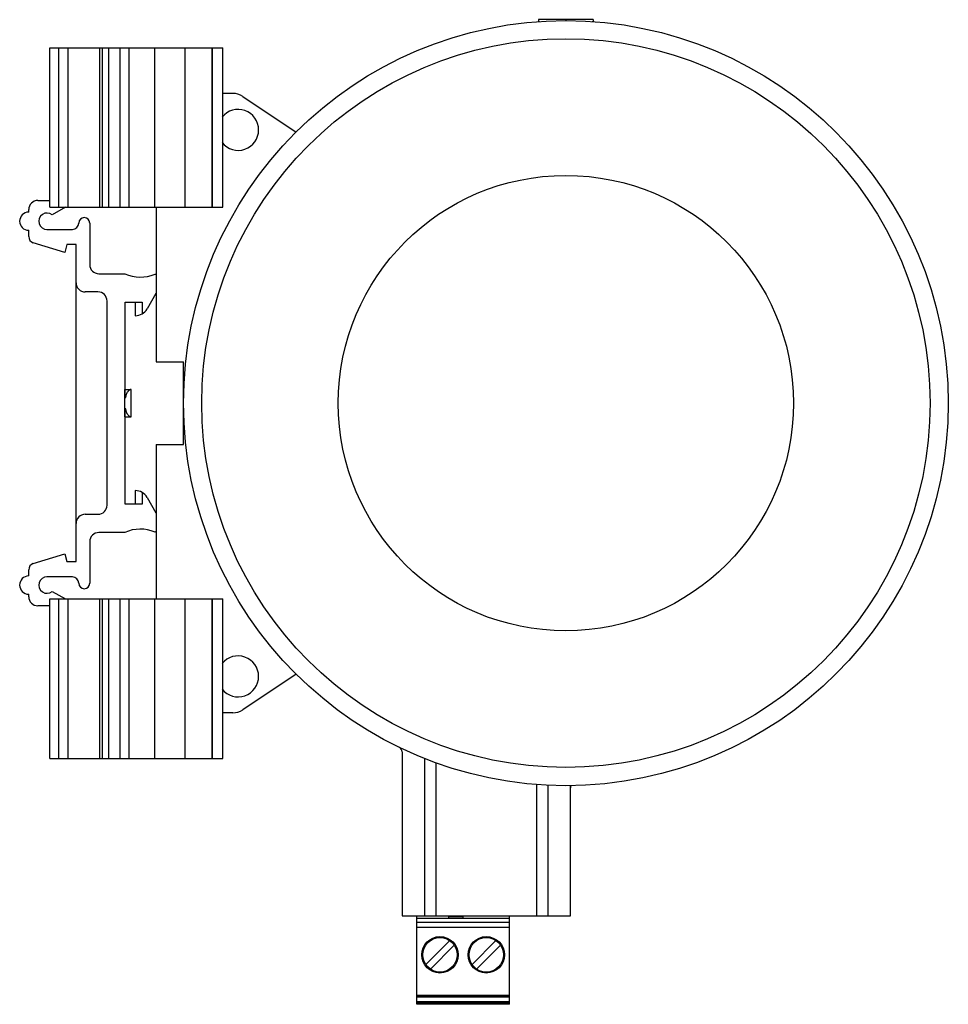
# Model space of a CAD drawing. Header units: millimetres. Extents: x 14 to 116, y 36 to 144.
import ezdxf

# ---------------------------------------------------------------- set-up
doc = ezdxf.new("R2010")
doc.units = ezdxf.units.MM
doc.header["$LTSCALE"] = 11.833631
doc.layers.get('0').update_dxf_attribs({"linetype": 'CONTINUOUS'})

msp = doc.modelspace()

# ---------------------------------------------------------------- linework, layer by layer
at = {"color": 7, "linetype": 'Continuous'}
for p, q in [((71.06, 144.49), (71.06, 144.29)), ((77.06, 144.49), (71.06, 144.49)), ((71.06, 144.29), (71.17, 144.29)), ((74.06, 144.49), (74.06, 144.39)), ((76.96, 144.29), (77.06, 144.29)), ((77.06, 144.49), (77.06, 144.29)), ((17.36, 123.89), (17.36, 141.39)), ((17.36, 141.39), (36.36, 141.39)), ((18.36, 123.89), (18.36, 141.39)), ((19.36, 141.39), (19.36, 123.89)), ((22.86, 123.89), (22.86, 141.39)), ((23.16, 123.89), (23.16, 141.39)), ((23.86, 123.89), (23.86, 141.39)), ((25.06, 141.39), (25.06, 123.89)), ((26.06, 141.39), (26.06, 123.89)), ((28.91, 123.89), (28.91, 141.39)), ((32.23, 123.89), (32.23, 141.39)), ((35.16, 141.39), (35.16, 123.89)), ((35.26, 123.89), (35.26, 141.39)), ((36.36, 123.89), (36.36, 141.39)), ((37.46, 136.39), (36.37, 136.39)), ((38.57, 136.05), (44.42, 132.14)), ((16.06, 124.64), (17.36, 124.64)), ((15.06, 123.36), (15.06, 123.64)), ((17.36, 123.89), (36.36, 123.89)), ((19.11, 123.89), (17.63, 123.06)), ((29.06, 123.89), (29.06, 106.94)), ((21.76, 122.16), (21.76, 117.6)), ((15.06, 120.67), (15.06, 121.36)), ((17.06, 121.46), (19.86, 121.46)), ((19.04, 118.94), (15.56, 120)), ((19.26, 119.79), (19.04, 118.94)), ((20.26, 119.79), (19.26, 119.79)), ((20.26, 84.99), (20.26, 119.79)), ((22.76, 116.6), (25.61, 116.6)), ((22.66, 114.6), (21.26, 114.6)), ((23.66, 91.18), (23.66, 113.6)), ((29.03, 114.42), (28.06, 112.74)), ((29.06, 114.42), (29.03, 114.42)), ((25.66, 102.94), (25.66, 113.49)), ((25.66, 113.49), (27.51, 113.49)), ((26.76, 113.49), (26.76, 111.99)), ((27.51, 113.49), (27.51, 112.19)), ((29.06, 106.94), (32.06, 106.94)), ((32.06, 97.84), (32.06, 106.94)), ((25.61, 100.89), (25.61, 103.89)), ((25.61, 103.89), (26.31, 103.89)), ((26.31, 100.89), (26.31, 103.89)), ((26.31, 103.89), (26.31, 103.89)), ((25.66, 91.29), (25.66, 101.83)), ((25.61, 100.89), (26.31, 100.89)), ((26.31, 100.89), (26.31, 100.89)), ((29.06, 97.84), (29.06, 80.89)), ((29.06, 97.84), (32.06, 97.84)), ((26.76, 92.79), (26.76, 91.29)), ((27.51, 92.58), (27.51, 91.29)), ((28.06, 92.04), (29.03, 90.36)), ((27.51, 91.29), (25.66, 91.29)), ((21.26, 90.18), (22.66, 90.18)), ((29.03, 90.36), (29.06, 90.35)), ((25.61, 88.18), (22.76, 88.18)), ((21.76, 87.18), (21.76, 82.61)), ((15.56, 84.77), (19.04, 85.84)), ((19.04, 85.84), (19.26, 84.99)), ((19.26, 84.99), (20.26, 84.99)), ((15.06, 83.41), (15.06, 84.1)), ((19.86, 83.31), (17.06, 83.31)), ((15.06, 81.14), (15.06, 81.41)), ((17.63, 81.71), (19.11, 80.89)), ((17.36, 80.14), (16.06, 80.14)), ((17.36, 63.39), (17.36, 80.89)), ((17.36, 80.89), (36.36, 80.89)), ((18.36, 63.39), (18.36, 80.89)), ((19.36, 80.89), (19.36, 63.39)), ((22.86, 63.39), (22.86, 80.89)), ((23.16, 63.39), (23.16, 80.89)), ((23.86, 63.39), (23.86, 80.89)), ((25.06, 80.89), (25.06, 63.39)), ((26.06, 80.89), (26.06, 63.39)), ((28.91, 63.39), (28.91, 80.89)), ((32.23, 63.39), (32.23, 80.89)), ((35.16, 80.89), (35.16, 63.39)), ((35.26, 63.39), (35.26, 80.89)), ((36.36, 63.39), (36.36, 80.89)), ((44.42, 72.64), (38.57, 68.72)), ((37.46, 68.39), (36.37, 68.39)), ((56.06, 64.12), (56.06, 46.09)), ((17.36, 63.39), (36.36, 63.39)), ((58.56, 46.09), (58.56, 63.35)), ((59.76, 62.9), (59.76, 46.09)), ((70.86, 46.09), (70.86, 60.51)), ((72.06, 60.43), (72.06, 46.09)), ((74.56, 46.09), (74.56, 60.39)), ((56.06, 46.09), (74.56, 46.09)), ((57.69, 36.39), (57.69, 46.09)), ((67.85, 45.79), (57.69, 45.79)), ((57.69, 45.42), (67.85, 45.42)), ((61.17, 46.09), (61.17, 45.79)), ((61.17, 46.04), (62.77, 46.04)), ((62.77, 45.82), (61.17, 45.82)), ((62.77, 45.79), (62.77, 46.09)), ((67.85, 36.39), (67.85, 46.09)), ((67.85, 44.82), (57.69, 44.82)), ((58.67, 40.75), (61.3, 43.38)), ((66.38, 43.38), (63.75, 40.75)), ((59.17, 40.25), (61.8, 42.88)), ((66.88, 42.88), (64.25, 40.25)), ((57.69, 37.39), (67.85, 37.39)), ((67.85, 37.19), (57.69, 37.19)), ((67.85, 37.17), (57.69, 37.17)), ((57.69, 36.69), (67.85, 36.69)), ((57.69, 36.59), (67.85, 36.59)), ((67.85, 36.39), (57.69, 36.39))]:
    msp.add_line(p, q, dxfattribs=at)
for centre, radius in [((74.06, 102.39), 42), ((74.06, 102.39), 40), ((74.06, 102.39), 25), ((60.23, 41.82), 2), ((60.23, 41.82), 1.89), ((65.31, 41.82), 2), ((65.31, 41.82), 1.89)]:
    msp.add_circle(centre, radius, dxfattribs=at)
for centre, radius, start, end in [((37.46, 134.39), 2, 56.219, 90), ((38.06, 132.39), 2.25, 218.5604, 141.2707), ((16.06, 123.64), 1, 90, 180), ((15.06, 122.36), 1, 90, 270), ((17.06, 122.36), 0.9, 51.0145, 270), ((19.86, 122.16), 0.7, 270, 360), ((21.16, 122.16), 0.6, 0, 180), ((15.76, 120.67), 0.7, 180, 253), ((22.76, 117.6), 1, 180, 270), ((27.31, 120.22), 4, 244.8493, 293.8598), ((29.76, 118.49), 2.1, 246.6597, 250.4911), ((21.26, 115.6), 1, 180, 270), ((22.66, 113.6), 1, 0, 90), ((26.76, 113.49), 1.5, 270, 330), ((26.76, 91.29), 1.5, 30, 90), ((22.66, 91.18), 1, 270, 360), ((21.26, 89.18), 1, 90, 180), ((22.76, 87.18), 1, 90, 180), ((27.31, 84.56), 4, 66.1402, 115.1507), ((29.76, 86.29), 2.1, 109.5089, 113.3403), ((15.76, 84.1), 0.7, 107, 180), ((15.06, 82.41), 1, 90, 270), ((17.06, 82.41), 0.9, 90, 308.9855), ((19.86, 82.61), 0.7, 0, 90), ((21.16, 82.61), 0.6, 180, 360), ((16.06, 81.14), 1, 180, 270), ((38.06, 72.39), 2.25, 218.5604, 141.2707), ((37.46, 70.39), 2, 270, 303.781), ((55.56, 64.12), 0.5, 0, 64.196)]:
    msp.add_arc(centre, radius, start, end, dxfattribs=at)
for points, knots in [([(26.31, 103.89), (26.28, 103.89), (26.21, 103.87), (26.11, 103.83), (26.01, 103.75), (25.92, 103.64), (25.84, 103.5), (25.74, 103.27), (25.69, 103.08), (25.66, 102.94)], [0, 0, 0, 0, 0.083005, 0.172196, 0.272331, 0.386658, 0.516799, 0.663162, 1, 1, 1, 1]), ([(25.66, 101.83), (25.69, 101.69), (25.74, 101.5), (25.84, 101.27), (25.92, 101.14), (26.01, 101.03), (26.11, 100.95), (26.21, 100.9), (26.28, 100.89), (26.31, 100.89)], [0, 0, 0, 0, 0.336864, 0.483211, 0.613332, 0.727638, 0.827776, 0.916991, 1, 1, 1, 1])]:
    msp.add_open_spline(points, degree=3, knots=knots, dxfattribs=at)
msp.add_open_spline([(74.61, 60.38), (74.58, 60.31), (74.56, 60.23), (74.56, 60.15)], degree=3, dxfattribs=at)

doc.saveas('drawing.dxf')
